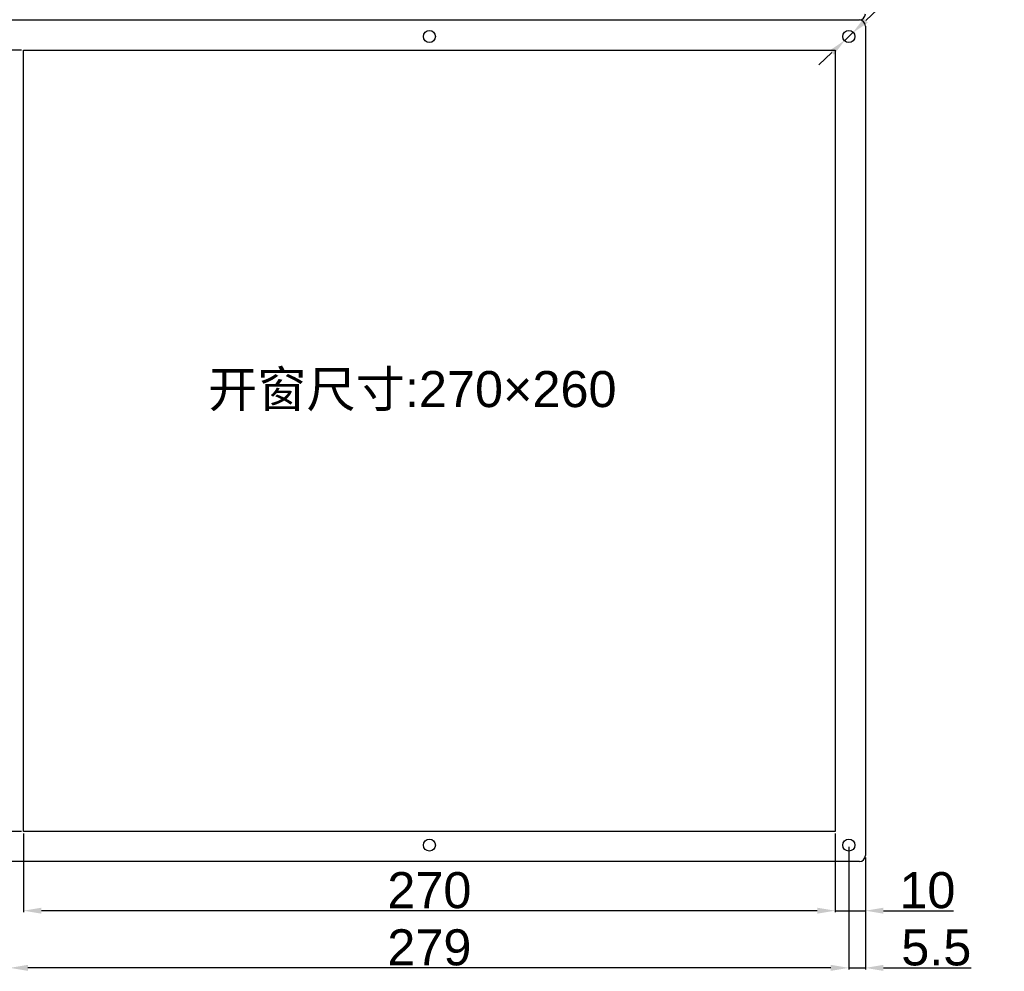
# Model space of a CAD drawing. Header units: millimetres. Extents: x 7146 to 9108, y -1574 to -663.
# Tile 245 of 256: x 7859 to 8187, y -1460 to -1143. Entities that reach past the tile are written whole.
import ezdxf

# ---------------------------------------------------------------- set-up
doc = ezdxf.new("R2010")
doc.units = ezdxf.units.MM
doc.header["$LTSCALE"] = 3
doc.header["$PDSIZE"] = -1
doc.styles.get("Standard").update_dxf_attribs({"font": 'arial.ttf', "height": 12})
doc.dimstyles.new('ISO-25', dxfattribs={"dimtxt": 12, "dimasz": 6, "dimexe": 0.5, "dimexo": 0.625, "dimtad": 1, "dimdec": 1, "dimdsep": 46, "dimtxsty": 'Standard', "dimcen": 0, "dimclrd": 256, "dimclre": 256, "dimadec": 0, "dimazin": 0, "dimtfac": 1, "dimtdec": 1, "dimtmove": 0, "dimatfit": 3, "dimfxl": 1, "dimlwd": 30, "dimlwe": 30, "dimarcsym": 0})

# ---------------------------------------------------------------- blocks, each defined once
blk = doc.blocks.new('*D273')
at = {"lineweight": 30}
for p, q in [((7836.39, -1407.12), (7836.39, -1401.12)), ((7859.89, -1413.12), (7835.89, -1413.12)), ((7836.39, -1413.12), (7836.39, -1423.12)), ((7851.89, -1423.12), (7835.89, -1423.12)), ((7836.39, -1429.12), (7836.39, -1452.39))]:
    blk.add_line(p, q, dxfattribs=at)
for points in [[(7835.39, -1407.12), (7837.39, -1407.12), (7836.39, -1413.12)], [(7835.39, -1429.12), (7837.39, -1429.12), (7836.39, -1423.12)]]:
    blk.add_solid(points)
at = {"layer": 'Defpoints', "color": 0}
for p in [(7860.51, -1413.12), (7836.39, -1423.12), (7852.51, -1423.12)]:
    blk.add_point(p, dxfattribs=at)
at = {"color": 0, "insert": (7829.64, -1443.75), "char_height": 12, "attachment_point": 5, "rotation": 90}
blk.add_mtext('10', dxfattribs=at)
blk = doc.blocks.new('*D274')
at = {"lineweight": 30}
for p, q in [((7859.89, -1153.12), (7835.89, -1153.12)), ((7836.39, -1407.12), (7836.39, -1159.12)), ((7859.89, -1413.12), (7835.89, -1413.12))]:
    blk.add_line(p, q, dxfattribs=at)
for points in [[(7835.39, -1159.12), (7837.39, -1159.12), (7836.39, -1153.12)], [(7835.39, -1407.12), (7837.39, -1407.12), (7836.39, -1413.12)]]:
    blk.add_solid(points)
at = {"layer": 'Defpoints', "color": 0}
for p in [(7836.39, -1153.12), (7860.51, -1153.12), (7860.51, -1413.12)]:
    blk.add_point(p, dxfattribs=at)
at = {"color": 0, "insert": (7829.64, -1283.12), "char_height": 12, "attachment_point": 5, "rotation": 90}
blk.add_mtext('260', dxfattribs=at)
blk = doc.blocks.new('*D286')
at = {"lineweight": 30}
for p, q in [((8130.51, -1413.74), (8130.51, -1439.94)), ((8140.51, -1421.74), (8140.51, -1439.94)), ((8124.51, -1439.44), (8118.51, -1439.44)), ((8130.51, -1439.44), (8140.51, -1439.44)), ((8146.51, -1439.44), (8169.78, -1439.44))]:
    blk.add_line(p, q, dxfattribs=at)
for points in [[(8124.51, -1438.44), (8124.51, -1440.44), (8130.51, -1439.44)], [(8146.51, -1438.44), (8146.51, -1440.44), (8140.51, -1439.44)]]:
    blk.add_solid(points)
at = {"layer": 'Defpoints', "color": 0}
for p in [(8130.51, -1413.12), (8140.51, -1421.12), (8140.51, -1439.44)]:
    blk.add_point(p, dxfattribs=at)
at = {"color": 0, "insert": (8161.14, -1432.69), "char_height": 12, "attachment_point": 5}
blk.add_mtext('10', dxfattribs=at)
blk = doc.blocks.new('*D287')
at = {"lineweight": 30}
for p, q in [((7860.51, -1413.74), (7860.51, -1439.94)), ((8130.51, -1413.74), (8130.51, -1439.94)), ((8124.51, -1439.44), (7866.51, -1439.44))]:
    blk.add_line(p, q, dxfattribs=at)
for points in [[(7866.51, -1438.44), (7866.51, -1440.44), (7860.51, -1439.44)], [(8124.51, -1438.44), (8124.51, -1440.44), (8130.51, -1439.44)]]:
    blk.add_solid(points)
at = {"layer": 'Defpoints', "color": 0}
for p in [(7860.51, -1413.12), (8130.51, -1413.12), (7860.51, -1439.44)]:
    blk.add_point(p, dxfattribs=at)
at = {"color": 0, "insert": (7995.51, -1432.69), "char_height": 12, "attachment_point": 5}
blk.add_mtext('270', dxfattribs=at)
blk = doc.blocks.new('*D288')
at = {"lineweight": 30}
for p, q in [((8135.01, -1418.24), (8135.01, -1458.96)), ((8140.51, -1421.74), (8140.51, -1458.96)), ((8129.01, -1458.46), (8123.01, -1458.46)), ((8135.01, -1458.46), (8140.51, -1458.46)), ((8146.51, -1458.46), (8175.7, -1458.46))]:
    blk.add_line(p, q, dxfattribs=at)
for points in [[(8129.01, -1457.46), (8129.01, -1459.46), (8135.01, -1458.46)], [(8146.51, -1457.46), (8146.51, -1459.46), (8140.51, -1458.46)]]:
    blk.add_solid(points)
at = {"layer": 'Defpoints', "color": 0}
for p in [(8135.01, -1417.62), (8140.51, -1421.12), (8140.51, -1458.46)]:
    blk.add_point(p, dxfattribs=at)
at = {"color": 0, "insert": (8164.1, -1451.73), "char_height": 12, "attachment_point": 5}
blk.add_mtext('5.5', dxfattribs=at)
blk = doc.blocks.new('*D289')
at = {"lineweight": 30}
for p, q in [((7856.01, -1418.24), (7856.01, -1458.96)), ((8135.01, -1418.24), (8135.01, -1458.96)), ((8129.01, -1458.46), (7862.01, -1458.46))]:
    blk.add_line(p, q, dxfattribs=at)
for points in [[(7862.01, -1457.46), (7862.01, -1459.46), (7856.01, -1458.46)], [(8129.01, -1457.46), (8129.01, -1459.46), (8135.01, -1458.46)]]:
    blk.add_solid(points)
at = {"layer": 'Defpoints', "color": 0}
for p in [(7856.01, -1417.62), (8135.01, -1417.62), (7856.01, -1458.46)]:
    blk.add_point(p, dxfattribs=at)
at = {"color": 0, "insert": (7995.51, -1451.71), "char_height": 12, "attachment_point": 5}
blk.add_mtext('279', dxfattribs=at)
blk = doc.blocks.new('*D292')
at = {"lineweight": 30}
for p, q in [((8183.91, -1102.39), (8140.64, -1143.3)), ((8133.74, -1149.82), (8136.28, -1147.42)), ((8129.38, -1153.94), (8125.02, -1158.07))]:
    blk.add_line(p, q, dxfattribs=at)
for points in [[(8139.95, -1142.57), (8141.33, -1144.02), (8136.28, -1147.42)], [(8128.69, -1153.22), (8130.07, -1154.67), (8133.74, -1149.82)]]:
    blk.add_solid(points)
at = {"layer": 'Defpoints', "color": 0}
for p in [(8136.28, -1147.42), (8133.74, -1149.82)]:
    blk.add_point(p, dxfattribs=at)
at = {"color": 0, "insert": (8163.93, -1111.99), "char_height": 12, "attachment_point": 5, "rotation": 43.3915}
blk.add_mtext('6×M4', dxfattribs=at)

msp = doc.modelspace()

# ---------------------------------------------------------------- linework, layer by layer
at = {"linetype": 'Continuous', "lineweight": 30}
for p, q in [((7852.51, -1143.12), (8138.51, -1143.12)), ((8140.51, -1145.12), (8140.51, -1421.12)), ((8138.51, -1423.12), (7852.51, -1423.12))]:
    msp.add_line(p, q, dxfattribs=at)
at = {"color": 3, "linetype": 'Continuous', "lineweight": 30}
for p, q in [((7860.51, -1153.12), (8130.51, -1153.12)), ((7860.51, -1413.12), (7860.51, -1153.12)), ((8130.51, -1153.12), (8130.51, -1413.12)), ((8130.51, -1413.12), (7860.51, -1413.12))]:
    msp.add_line(p, q, dxfattribs=at)
for centre in [(7995.51, -1148.62), (8135.01, -1148.62), (7995.51, -1417.62), (8135.01, -1417.62)]:
    msp.add_circle(centre, 2, dxfattribs=at)
at = {"linetype": 'Continuous', "lineweight": 30}
for centre, start, end in [((8138.51, -1141.12), 270, 0), ((8138.51, -1145.12), 0, 90), ((8138.51, -1421.12), 270, 0)]:
    msp.add_arc(centre, 2, start, end, dxfattribs=at)

# ---------------------------------------------------------------- texts
at = {"insert": (7921.91, -1259.91), "char_height": 12, "attachment_point": 1}
msp.add_mtext_dynamic_manual_height_columns('{\\fSimSun|b0|i0|c134|p2;开窗尺寸}:270×260', width=184.7681, gutter_width=35, heights=[0], dxfattribs=at)

# ---------------------------------------------------------------- dimensions: what is measured, and where the dimension line sits
dim = msp.add_diameter_dim_2p(p1=(8133.74, -1149.82), p2=(8136.28, -1147.42), text='6×M4', dimstyle='ISO-25')
dim.commit()
dim.dimension.update_dxf_attribs({"geometry": '*D292', "text_midpoint": (8168.57, -1116.89), "dimtype": 163})
for base, p2, picture, middle in [((7836.39, -1153.12), (7860.51, -1153.12), '*D274', (7829.64, -1283.12)), ((7836.39, -1423.12), (7852.51, -1423.12), '*D273', (7829.64, -1443.75))]:
    dim = msp.add_linear_dim(base=base, p1=(7860.51, -1413.12), p2=p2, angle=90, dimstyle='ISO-25')
    dim.commit()
    dim.dimension.update_dxf_attribs({"geometry": picture, "text_midpoint": middle})
for base, p1, p2, picture, middle in [((7860.51, -1439.44), (8130.51, -1413.12), (7860.51, -1413.12), '*D287', (7995.51, -1432.69)), ((8140.51, -1439.44), (8130.51, -1413.12), (8140.51, -1421.12), '*D286', (8161.14, -1432.69)), ((7856.01, -1458.46), (8135.01, -1417.62), (7856.01, -1417.62), '*D289', (7995.51, -1451.71)), ((8140.51, -1458.46), (8135.01, -1417.62), (8140.51, -1421.12), '*D288', (8164.1, -1451.73))]:
    dim = msp.add_linear_dim(base=base, p1=p1, p2=p2, dimstyle='ISO-25')
    dim.commit()
    dim.dimension.update_dxf_attribs({"geometry": picture, "text_midpoint": middle})

doc.saveas('drawing.dxf')
